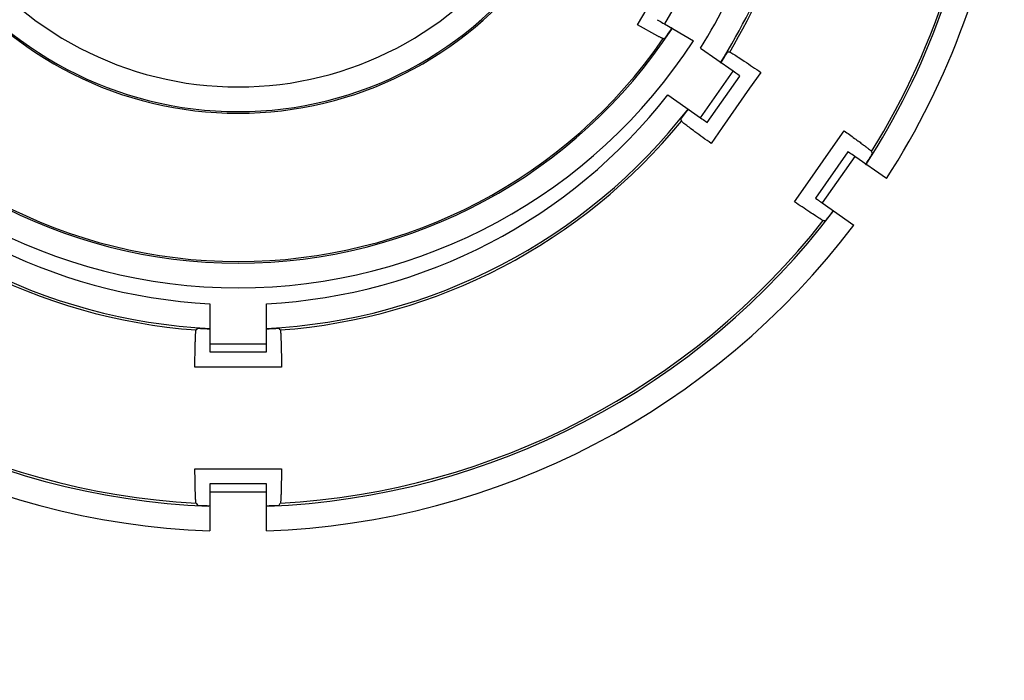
# Model space of a CAD drawing. Header units: inches. Extents: x 0 to 34, y 0 to 22.
# Tile 8 of 62: x 10 to 11.2, y 12.9 to 13.7. Entities that reach past the tile are written whole.
import ezdxf

# ---------------------------------------------------------------- set-up
doc = ezdxf.new("R2010")
doc.units = ezdxf.units.IN
doc.header["$LTSCALE"] = 1.87
doc.header["$MEASUREMENT"] = 0
doc.layers.get('0').update_dxf_attribs({"linetype": 'CONTINUOUS'})
doc.layers.add('DIMENSIONS', color=7, linetype='CONTINUOUS')
doc.styles.get("Standard").update_dxf_attribs({"font": 'txt', "width": 0.8})
doc.dimstyles.new('DIMSTYLE_1', dxfattribs={"dimtxt": 0.125, "dimasz": 0.18, "dimexe": 0.125, "dimexo": 0.0625, "dimgap": 0.0625, "dimtad": 0, "dimtih": 1, "dimtoh": 1, "dimzin": 4, "dimdsep": 46, "dimtxsty": 'STANDARD', "dimblk": '_FILLED', "dimblk1": '_FILLED', "dimblk2": '_FILLED', "dimcen": 0.09, "dimadec": 0, "dimazin": 0, "dimtp": 0.001, "dimtm": 0.001, "dimtfac": 1, "dimtofl": 0, "dimtmove": 0, "dimatfit": 3, "dimldrblk": '_FILLED', "dimfxl": 1, "dimtolj": 1, "dimtzin": 4, "dimarcsym": 0})

# ---------------------------------------------------------------- blocks, each defined once
blk = doc.blocks.new('_FILLED')
at = {"color": 0, "linetype": 'BYBLOCK'}
blk.add_solid([(0, 0), (-1, 0.1736), (-1, -0.1736)], dxfattribs=at)
blk = doc.blocks.new('*D8')
at = {"layer": 'DIMENSIONS', "color": 2, "linetype": 'CONTINUOUS'}
for p, q in [((10.0031, 14.2407), (7.5648, 14.2407)), ((7.6898, 14.2407), (7.6898, 12.9884)), ((7.6898, 11.4861), (7.6898, 12.7384)), ((9.5791, 11.4861), (7.5648, 11.4861))]:
    blk.add_line(p, q, dxfattribs=at)
at = {"layer": 'DIMENSIONS', "color": 2, "linetype": 'CONTINUOUS', "xscale": 0.18, "yscale": 0.18, "zscale": 0.18}
for p, rotation in [((7.6898, 14.2407), 90), ((7.6898, 11.4861), 270)]:
    blk.add_blockref('_FILLED', p, dxfattribs=dict(at, rotation=rotation))
at = {"layer": 'DIMENSIONS', "color": 2, "linetype": 'CONTINUOUS', "insert": (7.6898, 12.9259), "char_height": 0.125, "width": 0.925, "attachment_point": 2, "line_spacing_factor": 0.9}
blk.add_mtext('2.75{\\Ftxt.shx;\\W1.000000;\\H0.125000; }[70]', dxfattribs=at)

msp = doc.modelspace()

# ---------------------------------------------------------------- linework, layer by layer
at = {"color": 7, "linetype": 'CONTINUOUS'}
for p, q in [((10.8318, 13.7305), (10.7968, 13.6698)), ((10.7643, 13.6686), (10.7758, 13.6885)), ((10.7888, 13.6551), (10.7643, 13.6686)), ((10.7968, 13.6698), (10.8322, 13.6494)), ((10.7955, 13.652), (10.7974, 13.6521)), ((10.8803, 13.6124), (10.8406, 13.6402)), ((10.8762, 13.6356), (10.8735, 13.6357)), ((10.8408, 13.5559), (10.8803, 13.6124)), ((10.849, 13.5503), (10.8884, 13.6065)), ((10.914, 13.611), (10.9004, 13.5917)), ((10.9004, 13.5917), (10.8671, 13.5441)), ((10.801, 13.5837), (10.8408, 13.5559)), ((10.8166, 13.5544), (10.8175, 13.5518)), ((10.8671, 13.5441), (10.8535, 13.5248)), ((11.002, 13.521), (11.0153, 13.54)), ((10.9682, 13.4729), (11.002, 13.521)), ((11.0198, 13.5146), (10.9804, 13.4583)), ((11.0281, 13.509), (10.9885, 13.4525)), ((11.0665, 13.482), (11.0281, 13.509)), ((11.0482, 13.5154), (11.0486, 13.5149)), ((11.0497, 13.5123), (11.0486, 13.5149)), ((10.9549, 13.4538), (10.9682, 13.4729)), ((10.9885, 13.4525), (11.0269, 13.4255)), ((10.9878, 13.4321), (10.9855, 13.4335)), ((10.9899, 13.4311), (10.9878, 13.4321)), ((10.9899, 13.4311), (10.9928, 13.431)), ((10.2446, 13.33), (10.2446, 13.2815)), ((10.3136, 13.2815), (10.3136, 13.33)), ((10.2295, 13.3004), (10.2279, 13.2982)), ((10.3302, 13.2982), (10.3287, 13.3004)), ((10.2446, 13.2815), (10.3136, 13.2815)), ((10.2448, 13.2715), (10.3134, 13.2715)), ((10.3317, 13.2531), (10.2264, 13.2531)), ((10.2265, 13.1294), (10.3317, 13.1294)), ((10.3134, 13.1111), (10.2448, 13.1111)), ((10.2446, 13.1011), (10.2446, 13.0542)), ((10.3136, 13.1011), (10.2446, 13.1011)), ((10.3136, 13.0542), (10.3136, 13.1011)), ((10.2279, 13.0877), (10.2295, 13.0853)), ((10.3287, 13.0853), (10.3302, 13.0877))]:
    msp.add_line(p, q, dxfattribs=at)
for centre, radius, start, end in [((10.2791, 13.9913), 0.695, 329.2213, 357.7771), ((10.2791, 13.9913), 0.905, 328.2406, 357.3034), ((10.2791, 13.9913), 0.6622, 327.9862, 351.6347), ((10.2791, 13.9913), 0.6922, 327.8145, 351.6347), ((10.2791, 13.9913), 0.9078, 327.1459, 352.9613), ((10.2791, 13.9913), 0.9378, 327.1084, 352.9613), ((10.2791, 14.0092), 0.4159, 214.8274, 325.1726), ((10.2791, 14.0092), 0.4459, 214.4363, 325.5637), ((10.2791, 14.0092), 0.4479, 216.5558, 323.4442), ((10.2791, 14.0092), 0.6299, 213.2689, 326.731), ((10.2791, 14.0092), 0.6294, 325.4338, 326.8859), ((10.2791, 14.0092), 0.6599, 213.0405, 326.9595), ((10.2791, 14.0092), 0.6279, 214.6714, 325.3286), ((10.2791, 13.9913), 0.6927, 327.7881, 329.107), ((10.2791, 13.9913), 0.6622, 217.9862, 267.0138), ((10.2791, 13.9913), 0.6622, 272.9862, 322.0138), ((10.2791, 13.9913), 0.6922, 217.8145, 267.1855), ((10.2791, 13.9913), 0.6922, 272.8145, 322.1855), ((10.2791, 13.9913), 0.6927, 320.893, 322.2119), ((10.2791, 13.9913), 0.695, 219.2213, 265.7787), ((10.2791, 13.9913), 0.695, 274.2213, 320.7787), ((10.2791, 13.9913), 0.9073, 327.1282, 328.1342), ((10.2791, 13.9913), 0.9078, 217.1459, 267.7514), ((10.2791, 13.9913), 0.9078, 272.2487, 322.8541), ((10.2791, 13.9913), 0.9073, 321.8658, 322.8718), ((10.2791, 13.9913), 0.9378, 217.1084, 267.8916), ((10.2791, 13.9913), 0.905, 218.2406, 266.7594), ((10.2791, 13.9913), 0.9378, 272.1084, 322.8916), ((10.2791, 13.9913), 0.905, 273.2406, 321.7594), ((10.2791, 13.9913), 0.6927, 265.893, 267.2119), ((10.2791, 13.9913), 0.6927, 272.7881, 274.107), ((10.2791, 13.9913), 0.9073, 266.8658, 267.8718), ((10.2791, 13.9913), 0.9073, 272.1282, 273.1342)]:
    msp.add_arc(centre, radius, start, end, dxfattribs=at)
for centre, major_axis, start_param, end_param in [((10.7969, 13.67), (0.00866, -0.005), 3.124139, 4.712389), ((10.8802, 13.6123), (0.00819, -0.00574), -0.017453, 1.570796), ((10.8409, 13.556), (0.00819, -0.00574), -1.570796, 0.017453), ((11.028, 13.5088), (0.00819, -0.00574), 1.570796, 3.159046), ((10.9886, 13.4526), (0.00819, -0.00574), 3.124139, 4.712389), ((10.2448, 13.2815), (0, 0.01), -4.712389, -3.124139), ((10.3134, 13.2815), (0, 0.01), -3.159046, -1.570796), ((10.2448, 13.1011), (0, 0.01), -0.017453, 1.570796), ((10.3134, 13.1011), (0, 0.01), -1.570796, 0.017453)]:
    msp.add_ellipse(centre, major_axis=major_axis, ratio=0.017455, start_param=start_param, end_param=end_param, dxfattribs=at)
for points, knots in [([(10.7955, 13.652), (10.7955, 13.652), (10.7954, 13.652), (10.7953, 13.652), (10.7952, 13.652), (10.7949, 13.6521), (10.7944, 13.6523), (10.7936, 13.6527), (10.7927, 13.6531), (10.7915, 13.6537), (10.7902, 13.6544), (10.7893, 13.6549), (10.7888, 13.6551)], [0, 0, 0, 0, 0.006906, 0.020253, 0.041002, 0.069344, 0.148947, 0.259074, 0.399536, 0.570098, 0.770446, 1, 1, 1, 1]), ([(10.8762, 13.6356), (10.8762, 13.6357), (10.8764, 13.6357), (10.8766, 13.6356), (10.877, 13.6354), (10.8775, 13.6351), (10.8782, 13.6347), (10.8793, 13.634), (10.8802, 13.6335), (10.8809, 13.6331)], [0, 0, 0, 0, 0.020064, 0.068172, 0.146756, 0.256112, 0.396247, 0.567084, 1, 1, 1, 1]), ([(10.8809, 13.6331), (10.8828, 13.6319), (10.8871, 13.6291), (10.8982, 13.6218), (10.9073, 13.6156), (10.914, 13.611)], [0, 0, 0, 0, 0.165603, 0.391592, 1, 1, 1, 1]), ([(10.8215, 13.5483), (10.8209, 13.5488), (10.8201, 13.5495), (10.819, 13.5503), (10.8185, 13.5508), (10.818, 13.5512), (10.8177, 13.5515), (10.8176, 13.5517), (10.8175, 13.5518), (10.8175, 13.5518)], [0, 0, 0, 0, 0.432916, 0.603753, 0.743888, 0.853244, 0.931828, 0.979936, 1, 1, 1, 1]), ([(10.8535, 13.5248), (10.847, 13.5295), (10.838, 13.5359), (10.8274, 13.5438), (10.8233, 13.547), (10.8215, 13.5483)], [0, 0, 0, 0, 0.608406, 0.834395, 1, 1, 1, 1]), ([(11.0153, 13.54), (11.0195, 13.537), (11.0255, 13.5326), (11.0331, 13.5271), (11.0377, 13.5237), (11.0415, 13.5208), (11.0445, 13.5185), (11.0467, 13.5168), (11.0478, 13.5158), (11.0482, 13.5154)], [0, 0, 0, 0, 0.381185, 0.543142, 0.683136, 0.799843, 0.892145, 0.959041, 1, 1, 1, 1]), ([(10.9855, 13.4335), (10.9838, 13.4346), (10.9798, 13.4372), (10.9696, 13.4439), (10.9611, 13.4496), (10.9549, 13.4538)], [0, 0, 0, 0, 0.165132, 0.390686, 1, 1, 1, 1]), ([(10.2264, 13.2531), (10.2265, 13.2564), (10.2265, 13.2627), (10.2267, 13.2716), (10.2268, 13.2783), (10.227, 13.2831), (10.2271, 13.2862), (10.2272, 13.2889), (10.2273, 13.2913), (10.2274, 13.2934), (10.2275, 13.2951), (10.2276, 13.2964), (10.2277, 13.2972), (10.2278, 13.2977), (10.2278, 13.298), (10.2278, 13.2981), (10.2279, 13.2982), (10.2279, 13.2982)], [0, 0, 0, 0, 0.219805, 0.417591, 0.589937, 0.6658, 0.734427, 0.795563, 0.849007, 0.894574, 0.932083, 0.961374, 0.982386, 0.989785, 0.995122, 0.998441, 1, 1, 1, 1]), ([(10.3302, 13.2982), (10.3303, 13.2982), (10.3304, 13.298), (10.3304, 13.2978), (10.3305, 13.2974), (10.3305, 13.2968), (10.3306, 13.296), (10.3307, 13.2947), (10.3308, 13.2936), (10.3308, 13.2929)], [0, 0, 0, 0, 0.020064, 0.068172, 0.146756, 0.256112, 0.396247, 0.567084, 1, 1, 1, 1]), ([(10.3308, 13.2929), (10.3309, 13.2907), (10.3311, 13.2855), (10.3315, 13.2722), (10.3317, 13.2612), (10.3317, 13.2531)], [0, 0, 0, 0, 0.165603, 0.391592, 1, 1, 1, 1]), ([(10.2274, 13.0927), (10.2273, 13.0947), (10.2271, 13.0995), (10.2267, 13.1117), (10.2266, 13.122), (10.2265, 13.1294)], [0, 0, 0, 0, 0.165132, 0.390686, 1, 1, 1, 1]), ([(10.3317, 13.1294), (10.3317, 13.1264), (10.3316, 13.1205), (10.3314, 13.1123), (10.3313, 13.1061), (10.3312, 13.1017), (10.3311, 13.0989), (10.331, 13.0963), (10.3309, 13.0941), (10.3308, 13.0922), (10.3307, 13.0907), (10.3306, 13.0894), (10.3305, 13.0886), (10.3304, 13.0882), (10.3304, 13.0879), (10.3303, 13.0878), (10.3303, 13.0877), (10.3302, 13.0877)], [0, 0, 0, 0, 0.220214, 0.418077, 0.590353, 0.666023, 0.734423, 0.795354, 0.84862, 0.894026, 0.931422, 0.960725, 0.981874, 0.989379, 0.994845, 0.99831, 1, 1, 1, 1]), ([(10.2279, 13.0877), (10.2279, 13.0877), (10.2278, 13.0879), (10.2278, 13.0881), (10.2277, 13.0885), (10.2276, 13.089), (10.2276, 13.0897), (10.2275, 13.091), (10.2274, 13.092), (10.2274, 13.0927)], [0, 0, 0, 0, 0.02155, 0.070988, 0.150471, 0.260229, 0.400209, 0.570279, 1, 1, 1, 1])]:
    msp.add_open_spline(points, degree=3, knots=knots, dxfattribs=at)

# ---------------------------------------------------------------- dimensions: what is measured, and where the dimension line sits
at = {"layer": 'DIMENSIONS', "color": 2, "linetype": 'CONTINUOUS'}
dim = msp.add_linear_dim(base=(7.6898, 11.4861), p1=(10.0656, 14.2407), p2=(9.6416, 11.4861), angle=270, dimstyle='DIMSTYLE_1', dxfattribs=at)
dim.commit()
dim.dimension.update_dxf_attribs({"geometry": '*D8', "text_midpoint": (7.6898, 12.8634), "dimtype": 160})

doc.saveas('drawing.dxf')
